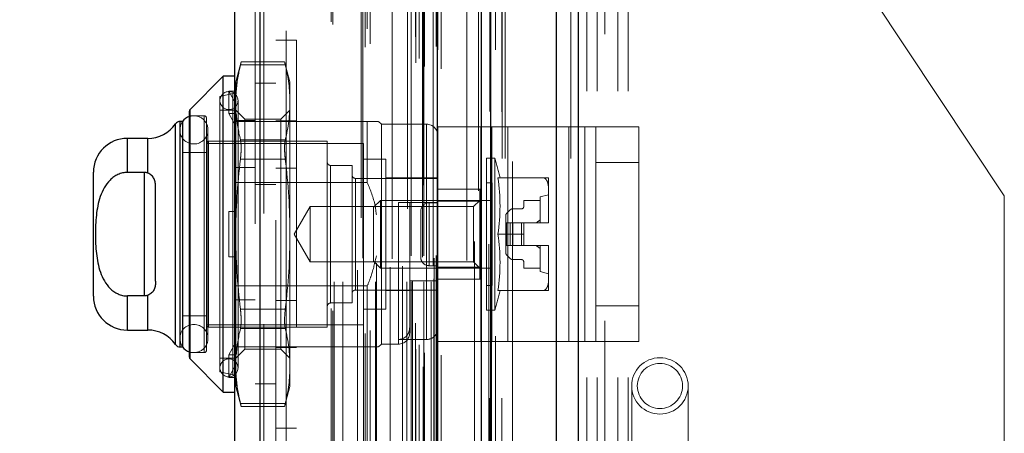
# Model space of a CAD drawing. Header units: inches. Extents: x 0.2 to 10.8, y 0.2 to 8.2.
# Tile 75 of 86: x 5.687 to 6.03, y 4.954 to 5.098. Entities that reach past the tile are written whole.
import ezdxf

# ---------------------------------------------------------------- set-up
doc = ezdxf.new("R2010")
doc.units = ezdxf.units.IN
doc.header["$MEASUREMENT"] = 0
doc.linetypes.add('HIDDEN', pattern=[0.07500000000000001, 0.05, -0.025])
doc.layers.add('DIMENSIONS', color=140, linetype='Continuous')
doc.layers.add('SLD-0', color=179, linetype='Continuous')
doc.styles.add('SLDTEXTSTYLE0', font='TXT', dxfattribs={"width": 0.7})
doc.dimstyles.new('SLDDIMSTYLE0', dxfattribs={"dimtxt": 0.0849609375, "dimasz": 0.13, "dimexe": 0, "dimexo": 0.0625, "dimgap": 0.021240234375, "dimtad": 0, "dimtih": 1, "dimtoh": 1, "dimlfac": 10, "dimrnd": 1e-09, "dimzin": 12, "dimdsep": 46, "dimtxsty": 'SLDTEXTSTYLE0', "dimsah": 1, "dimcen": 0.09, "dimadec": 0, "dimazin": 3, "dimtfac": 1, "dimtofl": 0, "dimtmove": 0, "dimatfit": 3, "dimfxl": 0, "dimfrac": 2, "dimtolj": 1, "dimtzin": 12, "dimarcsym": 0})

# ---------------------------------------------------------------- blocks, each defined once
blk = doc.blocks.new('_D_18')
at = {"layer": 'DIMENSIONS'}
for p, q in [((5.834896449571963, 5.135547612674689), (5.365879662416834, 5.135547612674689)), ((5.490879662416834, 5.135547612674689), (5.490879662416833, 4.433737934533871)), ((5.329305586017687, 4.279686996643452), (5.300775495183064, 4.279686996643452)), ((5.300775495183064, 4.279686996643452), (5.300775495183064, 4.144656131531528)), ((5.652453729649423, 4.279686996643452), (5.680983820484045, 4.279686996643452)), ((5.680983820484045, 4.279686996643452), (5.680983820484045, 4.144656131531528)), ((5.300775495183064, 4.144656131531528), (5.329305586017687, 4.144656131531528)), ((5.680983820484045, 4.144656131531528), (5.652453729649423, 4.144656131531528)), ((5.490879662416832, 3.287147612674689), (5.490879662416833, 4.125636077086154)), ((5.834896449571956, 3.287147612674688), (5.365879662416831, 3.287147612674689))]:
    blk.add_line(p, q, dxfattribs=at)
for points in [[(5.490879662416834, 5.135547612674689), (5.470879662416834, 5.005547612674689), (5.510879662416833, 5.005547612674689)], [(5.490879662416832, 3.287147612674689), (5.510879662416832, 3.417147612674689), (5.470879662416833, 3.417147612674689)]]:
    blk.add_solid(points, dxfattribs=at)
at = {"layer": 'DIMENSIONS', "char_height": 0.08333333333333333, "attachment_point": 1, "style": 'SLDTEXTSTYLE0'}
for s, insert in [('18.48', (5.329305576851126, 4.406129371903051)), ('469.5', (5.329305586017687, 4.252078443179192))]:
    blk.add_mtext(s, dxfattribs=dict(at, insert=insert))
blk = doc.blocks.new('_D_19')
at = {"layer": 'DIMENSIONS'}
for p, q in [((5.798196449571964, 5.273847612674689), (4.896013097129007, 5.273847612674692)), ((5.021013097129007, 5.273847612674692), (5.021013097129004, 4.489293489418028)), ((4.859439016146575, 4.35916230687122), (4.830908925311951, 4.35916230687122)), ((4.830908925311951, 4.35916230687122), (4.830908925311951, 4.224131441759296)), ((5.18258715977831, 4.35916230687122), (5.211117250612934, 4.35916230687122)), ((5.211117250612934, 4.35916230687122), (5.211117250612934, 4.224131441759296)), ((4.830908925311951, 4.224131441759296), (4.859439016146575, 4.224131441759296)), ((5.211117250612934, 4.224131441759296), (5.18258715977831, 4.224131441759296)), ((5.021013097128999, 3.148747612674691), (5.021013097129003, 4.070080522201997)), ((5.798196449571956, 3.148747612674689), (4.896013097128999, 3.148747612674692))]:
    blk.add_line(p, q, dxfattribs=at)
for points in [[(5.021013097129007, 5.273847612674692), (5.001013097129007, 5.143847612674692), (5.041013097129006, 5.143847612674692)], [(5.021013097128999, 3.148747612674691), (5.041013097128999, 3.278747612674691), (5.001013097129, 3.278747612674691)]]:
    blk.add_solid(points, dxfattribs=at)
at = {"layer": 'DIMENSIONS', "char_height": 0.08333333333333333, "attachment_point": 1, "style": 'SLDTEXTSTYLE0'}
for s, insert in [('21.25', (4.859439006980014, 4.485604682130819)), ('539.8', (4.859439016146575, 4.33155375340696)), ('OPENING', (4.758976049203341, 4.177502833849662))]:
    blk.add_mtext(s, dxfattribs=dict(at, insert=insert))

msp = doc.modelspace()

# ---------------------------------------------------------------- linework, layer by layer
at = {"layer": 'SLD-0', "linetype": 'Continuous', "lineweight": 25}
for p, q in [((5.874250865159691, 3.049847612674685), (5.87425086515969, 5.383426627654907)), ((5.881887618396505, 5.384842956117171), (5.881887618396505, 3.049847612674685)), ((5.848196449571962, 3.049847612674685), (5.848196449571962, 5.372347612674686)), ((5.851359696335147, 3.049847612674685), (5.851359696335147, 5.372658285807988)), ((5.83283279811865, 3.081172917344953), (5.83283279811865, 5.341502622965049)), ((5.77100766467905, 3.092074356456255), (5.771007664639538, 5.330601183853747)), ((5.762083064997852, 5.327067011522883), (5.762083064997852, 3.095608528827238)), ((5.758146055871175, 5.078542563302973), (5.746565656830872, 5.066962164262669)), ((5.76208306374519, 5.078542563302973), (5.758146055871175, 5.078542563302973)), ((5.758146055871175, 4.968306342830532), (5.758146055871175, 5.078542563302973)), ((5.746335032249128, 4.980443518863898), (5.746335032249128, 5.066405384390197)), ((5.746565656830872, 4.979886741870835), (5.746565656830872, 5.066962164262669)), ((5.743937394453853, 5.062794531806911), (5.743084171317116, 5.062794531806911)), ((5.743084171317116, 4.984054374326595), (5.743084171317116, 5.062794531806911)), ((5.743972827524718, 4.984054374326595), (5.743972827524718, 5.062794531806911)), ((5.741468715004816, 4.984898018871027), (5.741468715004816, 5.061950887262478)), ((5.731775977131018, 5.056889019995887), (5.72468148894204, 5.056889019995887)), ((5.72468148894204, 5.044988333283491), (5.72468148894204, 5.056889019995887)), ((5.731775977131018, 5.044768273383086), (5.731775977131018, 5.056889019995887)), ((5.712870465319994, 5.001770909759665), (5.712870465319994, 5.045077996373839)), ((5.730587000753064, 5.044988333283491), (5.72468148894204, 5.044988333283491)), ((5.730587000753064, 5.044988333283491), (5.730587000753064, 5.001860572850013)), ((5.734524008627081, 5.006998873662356), (5.734524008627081, 5.039850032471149)), ((5.730587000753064, 5.001860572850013), (5.72468148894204, 5.001860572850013)), ((5.72468148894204, 4.989959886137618), (5.72468148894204, 5.001860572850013)), ((5.731775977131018, 4.989959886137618), (5.731775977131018, 5.002080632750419)), ((5.72468148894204, 4.989959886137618), (5.731775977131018, 4.989959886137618)), ((5.743084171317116, 4.984054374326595), (5.743937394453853, 4.984054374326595)), ((5.746565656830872, 4.979886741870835), (5.758146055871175, 4.968306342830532)), ((5.758146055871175, 4.968306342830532), (5.76208306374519, 4.968306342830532))]:
    msp.add_line(p, q, dxfattribs=at)
at = {"layer": 'SLD-0', "linetype": 'HIDDEN', "lineweight": 18}
for p, q in [((5.874250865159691, 3.049847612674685), (5.874250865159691, 5.383426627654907)), ((5.879342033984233, 3.049847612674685), (5.879342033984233, 5.383426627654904)), ((5.879342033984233, 3.049847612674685), (5.879342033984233, 5.383426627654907)), ((5.881887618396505, 5.384842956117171), (5.881887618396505, 3.049847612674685)), ((5.881887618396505, 3.049847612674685), (5.881887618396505, 5.384842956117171)), ((5.881887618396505, 3.049847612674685), (5.881887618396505, 5.384842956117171)), ((5.851359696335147, 3.049847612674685), (5.851359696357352, 5.372658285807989)), ((5.855396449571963, 3.049847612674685), (5.855396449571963, 5.372347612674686)), ((5.85645086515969, 3.049847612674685), (5.85645086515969, 5.372658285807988)), ((5.85645086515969, 3.049847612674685), (5.85645086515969, 5.372658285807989)), ((5.851054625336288, 3.066208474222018), (5.851054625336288, 5.356467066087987)), ((5.827762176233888, 3.077172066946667), (5.827762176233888, 5.345503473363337)), ((5.827762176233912, 3.077172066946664), (5.827762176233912, 5.345503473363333)), ((5.834083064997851, 3.081172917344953), (5.834083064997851, 5.341502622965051)), ((5.825196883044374, 3.083254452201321), (5.825196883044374, 5.339421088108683)), ((5.826387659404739, 3.084760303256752), (5.826387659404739, 5.33796085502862)), ((5.827660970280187, 5.340590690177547), (5.827660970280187, 3.082084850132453)), ((5.828272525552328, 3.081977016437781), (5.82827252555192, 5.340698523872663)), ((5.847148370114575, 5.338522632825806), (5.847148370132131, 3.084158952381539)), ((5.847148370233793, 5.338520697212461), (5.847148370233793, 3.084169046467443)), ((5.807587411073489, 3.0887308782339), (5.807587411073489, 5.333944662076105)), ((5.832923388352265, 3.087754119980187), (5.832923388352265, 5.334921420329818)), ((5.832955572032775, 3.088005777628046), (5.832955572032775, 5.334669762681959)), ((5.77100766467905, 5.330601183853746), (5.771007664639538, 3.092074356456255)), ((5.772257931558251, 3.092074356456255), (5.772257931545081, 5.330601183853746)), ((5.772257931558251, 5.330601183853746), (5.772257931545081, 3.092074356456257)), ((5.809305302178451, 3.089839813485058), (5.809305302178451, 5.332830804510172)), ((5.822319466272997, 5.332335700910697), (5.822319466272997, 3.090349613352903)), ((5.832381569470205, 3.088910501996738), (5.832381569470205, 5.333765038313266)), ((5.832381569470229, 3.088910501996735), (5.832381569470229, 5.333765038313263)), ((5.806170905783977, 5.329104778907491), (5.806170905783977, 3.093565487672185)), ((5.808288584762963, 3.095093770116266), (5.808288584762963, 5.327581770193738)), ((5.82515966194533, 3.092311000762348), (5.82515966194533, 5.330364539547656)), ((5.769283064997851, 5.327067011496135), (5.769283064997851, 3.095608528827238)), ((5.795748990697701, 3.097533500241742), (5.795748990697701, 5.325142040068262)), ((5.796268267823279, 3.096656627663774), (5.796268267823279, 5.326018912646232)), ((5.843024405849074, 5.32495988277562), (5.843024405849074, 3.097686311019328)), ((5.796748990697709, 3.106794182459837), (5.796748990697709, 5.315881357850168)), ((5.796748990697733, 3.106794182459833), (5.796748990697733, 5.315881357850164)), ((5.799788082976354, 3.106794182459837), (5.799788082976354, 5.315881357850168)), ((5.806775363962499, 5.315084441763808), (5.806775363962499, 3.107591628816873)), ((5.807029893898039, 3.106794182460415), (5.807029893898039, 5.315881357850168)), ((5.811163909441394, 3.106794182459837), (5.811163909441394, 5.315881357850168)), ((5.81701036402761, 5.31479809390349), (5.81701036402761, 3.107873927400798)), ((5.822168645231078, 3.106794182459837), (5.822168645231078, 5.315881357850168)), ((5.823576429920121, 5.315881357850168), (5.823576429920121, 3.106794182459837)), ((5.823576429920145, 3.106794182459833), (5.823576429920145, 5.315881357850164)), ((5.824076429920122, 3.107294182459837), (5.824076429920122, 5.315381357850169)), ((5.827576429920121, 5.315381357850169), (5.827576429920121, 3.107294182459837)), ((5.828076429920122, 3.106794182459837), (5.828076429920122, 5.315881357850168)), ((5.828076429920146, 5.315881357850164), (5.828076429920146, 3.106794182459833)), ((5.83056478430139, 3.106794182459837), (5.83056478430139, 5.315881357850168)), ((5.830564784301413, 3.106794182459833), (5.830564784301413, 5.315881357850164)), ((5.831576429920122, 3.107794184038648), (5.831576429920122, 5.314881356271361)), ((5.831576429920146, 3.107794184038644), (5.831576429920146, 5.314881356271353)), ((5.804957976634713, 3.110833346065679), (5.804957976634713, 5.311842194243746)), ((5.816353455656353, 3.111948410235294), (5.816353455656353, 5.310727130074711)), ((5.816353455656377, 3.11194841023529), (5.816353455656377, 5.310727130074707)), ((5.820619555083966, 3.112243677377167), (5.820619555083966, 5.310430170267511)), ((5.83128306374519, 5.312287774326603), (5.83128306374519, 3.110387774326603)), ((5.811486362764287, 3.113279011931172), (5.811486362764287, 5.309405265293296)), ((5.831660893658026, 3.115090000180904), (5.831660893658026, 5.307585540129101)), ((5.83166089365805, 3.115090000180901), (5.83166089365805, 5.307585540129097)), ((5.832317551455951, 3.116017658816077), (5.832317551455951, 5.306657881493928)), ((5.832317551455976, 3.116017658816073), (5.832317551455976, 5.306657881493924)), ((5.845747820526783, 3.120926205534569), (5.845747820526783, 5.301749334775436)), ((5.850708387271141, 3.119991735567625), (5.850708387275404, 5.3026421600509)), ((5.858996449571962, 3.148747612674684), (5.858996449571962, 5.273847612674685)), ((5.858996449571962, 3.148747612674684), (5.858996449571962, 5.273847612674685)), ((5.858996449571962, 3.148747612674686), (5.858996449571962, 5.273847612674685)), ((5.858996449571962, 3.148747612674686), (5.858996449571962, 5.273847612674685)), ((5.891196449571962, 4.893197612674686), (5.891196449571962, 5.273847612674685)), ((5.77648306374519, 5.228287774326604), (5.77648306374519, 3.194387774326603)), ((5.780083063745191, 3.194387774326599), (5.780083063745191, 5.228287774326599)), ((5.780083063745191, 3.194387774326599), (5.780083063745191, 5.228287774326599)), ((5.780083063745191, 5.228287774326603), (5.780083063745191, 3.194387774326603)), ((5.780083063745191, 5.228287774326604), (5.780083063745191, 3.194387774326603)), ((5.884896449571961, 4.473347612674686), (5.884896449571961, 5.135547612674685)), ((5.884896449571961, 4.473347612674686), (5.884896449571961, 5.135547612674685)), ((5.888496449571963, 4.473347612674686), (5.888496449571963, 5.135547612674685)), ((5.895696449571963, 4.473347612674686), (5.895696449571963, 5.135547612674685)), ((5.899296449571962, 4.473347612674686), (5.899296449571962, 5.135547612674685)), ((5.899296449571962, 4.473347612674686), (5.899296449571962, 5.135547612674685)), ((6.030396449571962, 5.036860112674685), (5.964846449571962, 5.135547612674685)), ((5.783683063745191, 5.091124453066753), (5.776483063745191, 5.091124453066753)), ((5.783683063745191, 5.091124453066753), (5.783683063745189, 4.955724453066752)), ((5.764353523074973, 5.083578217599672), (5.762476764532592, 5.076574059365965)), ((5.779521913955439, 5.083578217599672), (5.764329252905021, 5.083578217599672)), ((5.781374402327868, 5.076574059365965), (5.779497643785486, 5.083578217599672)), ((5.764105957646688, 5.082523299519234), (5.779745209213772, 5.082523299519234)), ((5.764105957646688, 5.082523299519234), (5.779745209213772, 5.082523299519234)), ((5.762476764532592, 5.072882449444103), (5.762476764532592, 5.076574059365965)), ((5.781374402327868, 5.069453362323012), (5.781374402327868, 5.076574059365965)), ((5.760114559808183, 5.065516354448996), (5.760114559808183, 5.073390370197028)), ((5.760114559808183, 5.073390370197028), (5.762632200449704, 5.073390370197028)), ((5.762476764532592, 5.068958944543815), (5.760114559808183, 5.073390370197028)), ((5.762632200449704, 5.073390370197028), (5.762476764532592, 5.072882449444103)), ((5.77648306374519, 5.076137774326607), (5.76928306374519, 5.076137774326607)), ((5.761472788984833, 5.07249666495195), (5.75696495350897, 5.071455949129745)), ((5.75696495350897, 4.975392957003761), (5.75696495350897, 5.071455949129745)), ((5.761472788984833, 4.974352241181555), (5.761472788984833, 5.07231988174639)), ((5.762476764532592, 5.072882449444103), (5.762476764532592, 5.068958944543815)), ((5.763264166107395, 4.976770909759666), (5.763264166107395, 5.070077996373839)), ((5.746565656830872, 5.066962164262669), (5.746565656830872, 4.979886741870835)), ((5.76208306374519, 5.066731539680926), (5.75696495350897, 5.066731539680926)), ((5.762476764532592, 5.068958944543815), (5.762476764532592, 5.065008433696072)), ((5.765673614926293, 5.063534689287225), (5.762476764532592, 5.066731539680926)), ((5.781374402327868, 5.066731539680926), (5.778177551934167, 5.063534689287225)), ((5.781374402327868, 5.023424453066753), (5.781374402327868, 5.069453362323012)), ((5.743084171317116, 5.062794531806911), (5.743084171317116, 4.984054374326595)), ((5.743972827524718, 5.062794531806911), (5.743937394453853, 5.062794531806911)), ((5.751453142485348, 5.064763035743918), (5.746335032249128, 5.064763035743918)), ((5.751453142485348, 4.982085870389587), (5.751453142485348, 5.064763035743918)), ((5.752240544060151, 4.98287327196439), (5.752240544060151, 5.063975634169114)), ((5.760114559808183, 5.065516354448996), (5.762632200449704, 5.065516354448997)), ((5.762476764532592, 5.061084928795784), (5.760114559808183, 5.065516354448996)), ((5.808342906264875, 5.062794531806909), (5.76208306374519, 5.062794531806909)), ((5.769283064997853, 5.063154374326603), (5.762083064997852, 5.063154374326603)), ((5.762632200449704, 5.065516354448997), (5.762476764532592, 5.065008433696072)), ((5.762476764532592, 5.023424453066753), (5.762476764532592, 5.065008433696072)), ((5.765673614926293, 5.058160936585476), (5.765673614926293, 5.063534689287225)), ((5.778177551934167, 5.063534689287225), (5.765673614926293, 5.063534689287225)), ((5.783683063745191, 5.062974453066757), (5.776483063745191, 5.062974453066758)), ((5.778177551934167, 5.058160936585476), (5.778177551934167, 5.063534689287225)), ((5.808342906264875, 5.041466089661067), (5.808342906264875, 5.062794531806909)), ((5.813264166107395, 5.061810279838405), (5.812279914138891, 5.062794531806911)), ((5.741468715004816, 5.061950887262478), (5.741468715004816, 4.984898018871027)), ((5.742953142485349, 5.059841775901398), (5.742953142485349, 4.987007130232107)), ((5.752795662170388, 4.987007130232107), (5.752795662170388, 5.059841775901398)), ((5.813264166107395, 4.9850386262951), (5.813264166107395, 5.061810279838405)), ((5.829012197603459, 5.061810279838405), (5.813264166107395, 5.061810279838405)), ((5.829012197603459, 4.98665556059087), (5.829012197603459, 5.061629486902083)), ((5.832949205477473, 4.98592642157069), (5.832949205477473, 5.06092642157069)), ((5.832949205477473, 5.06092642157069), (5.851701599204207, 5.06092642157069)), ((5.847949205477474, 4.98592642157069), (5.847949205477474, 5.06092642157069)), ((5.851701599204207, 4.98592642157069), (5.851701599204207, 5.06092642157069)), ((5.851701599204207, 5.06092642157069), (5.878573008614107, 5.06092642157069)), ((5.857325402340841, 4.98592642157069), (5.857325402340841, 5.06092642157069)), ((5.878573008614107, 4.98592642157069), (5.878573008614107, 5.06092642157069)), ((5.878573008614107, 5.06092642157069), (5.887949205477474, 5.06092642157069)), ((5.884196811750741, 4.98592642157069), (5.884196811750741, 5.06092642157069)), ((5.887949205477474, 5.06092642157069), (5.902949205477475, 5.06092642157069)), ((5.887949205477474, 5.048426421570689), (5.887949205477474, 5.06092642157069)), ((5.902949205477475, 5.06092642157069), (5.902949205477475, 5.048426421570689)), ((5.72468148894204, 5.056889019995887), (5.72468148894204, 5.044988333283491)), ((5.731775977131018, 5.056889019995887), (5.731775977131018, 5.044768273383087)), ((5.764105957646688, 5.056383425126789), (5.779745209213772, 5.056383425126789)), ((5.764105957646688, 5.056383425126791), (5.779745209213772, 5.056383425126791)), ((5.765673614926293, 4.98331421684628), (5.765673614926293, 5.058160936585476)), ((5.778177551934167, 4.98331421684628), (5.778177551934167, 5.058160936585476)), ((5.80696495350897, 5.055117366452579), (5.752240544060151, 5.055117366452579)), ((5.753027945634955, 4.990944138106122), (5.753027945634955, 5.055904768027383)), ((5.79436652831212, 5.055904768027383), (5.753027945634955, 5.055904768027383)), ((5.79436652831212, 4.990944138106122), (5.79436652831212, 5.055904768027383)), ((5.80696495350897, 4.991731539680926), (5.80696495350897, 5.055117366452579)), ((5.752240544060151, 5.051967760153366), (5.743972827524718, 5.051967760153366)), ((5.764105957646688, 5.049564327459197), (5.779745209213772, 5.049564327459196)), ((5.764105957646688, 5.049564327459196), (5.779745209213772, 5.049564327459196)), ((5.814838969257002, 5.049605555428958), (5.80696495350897, 5.049605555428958)), ((5.814838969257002, 4.997243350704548), (5.814838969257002, 5.049605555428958)), ((5.849878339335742, 4.996849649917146), (5.849878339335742, 5.049999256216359)), ((5.852808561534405, 5.049999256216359), (5.849878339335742, 5.049999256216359)), ((5.852808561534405, 4.996849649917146), (5.852808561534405, 5.049999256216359)), ((5.769283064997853, 5.046704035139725), (5.762083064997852, 5.046704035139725)), ((5.783683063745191, 5.04652411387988), (5.776483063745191, 5.046524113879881)), ((5.795547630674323, 4.999408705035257), (5.795547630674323, 5.047440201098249)), ((5.803027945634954, 5.047440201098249), (5.795547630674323, 5.047440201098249)), ((5.803027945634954, 4.999408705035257), (5.803027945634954, 5.047440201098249)), ((5.887949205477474, 5.048426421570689), (5.902949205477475, 5.048426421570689)), ((5.887949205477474, 4.998426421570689), (5.887949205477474, 5.048426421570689)), ((5.902949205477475, 4.998426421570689), (5.902949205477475, 5.048426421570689)), ((5.730587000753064, 5.044988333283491), (5.730587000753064, 5.001860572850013)), ((5.832949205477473, 5.042912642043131), (5.804209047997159, 5.042912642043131)), ((5.804209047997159, 5.003936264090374), (5.804209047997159, 5.042731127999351)), ((5.832949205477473, 5.043109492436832), (5.814838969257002, 5.043109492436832)), ((5.853875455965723, 5.043109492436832), (5.869639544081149, 5.04310949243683)), ((5.871531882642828, 5.038986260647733), (5.871531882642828, 5.043109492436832)), ((5.808342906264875, 5.041466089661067), (5.76208306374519, 5.041466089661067)), ((5.77648306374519, 5.040787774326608), (5.76928306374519, 5.040787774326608)), ((5.832949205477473, 5.03917642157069), (5.847949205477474, 5.03917642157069)), ((5.847516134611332, 5.039172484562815), (5.832949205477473, 5.039172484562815)), ((5.847516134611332, 5.034904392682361), (5.847516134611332, 5.039172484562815)), ((5.85184684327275, 5.041337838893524), (5.849878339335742, 5.041337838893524)), ((5.85184684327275, 5.005511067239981), (5.85184684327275, 5.041337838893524)), ((5.871531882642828, 5.02754768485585), (5.871531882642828, 5.038986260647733)), ((5.871531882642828, 5.037203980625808), (5.868579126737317, 5.036416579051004)), ((5.868579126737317, 5.027361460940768), (5.868579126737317, 5.036416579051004)), ((6.030396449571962, 4.938172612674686), (6.030396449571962, 5.036860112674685)), ((5.788464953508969, 5.03310358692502), (5.782876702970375, 5.023424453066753)), ((5.788464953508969, 5.013745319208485), (5.788464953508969, 5.03310358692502)), ((5.845384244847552, 5.03310358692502), (5.788464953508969, 5.03310358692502)), ((5.812923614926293, 5.0352354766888), (5.810508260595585, 5.032820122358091)), ((5.810508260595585, 5.014028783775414), (5.810508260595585, 5.032820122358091)), ((5.812923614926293, 5.011613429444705), (5.812923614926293, 5.0352354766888)), ((5.85184684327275, 5.0352354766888), (5.812923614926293, 5.0352354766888)), ((5.829012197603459, 5.034448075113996), (5.819169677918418, 5.034448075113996)), ((5.819169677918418, 5.034448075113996), (5.819169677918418, 4.985213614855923)), ((5.823106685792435, 4.988975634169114), (5.823106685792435, 5.034448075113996)), ((5.829949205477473, 5.034426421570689), (5.829949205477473, 5.01242642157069)), ((5.829949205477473, 5.034426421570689), (5.832949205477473, 5.034426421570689)), ((5.829949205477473, 5.01242642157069), (5.829949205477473, 5.034426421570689)), ((5.847516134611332, 5.034904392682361), (5.832949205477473, 5.034904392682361)), ((5.847516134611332, 5.0352354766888), (5.845384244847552, 5.03310358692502)), ((5.845384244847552, 5.013745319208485), (5.845384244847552, 5.03310358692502)), ((5.847516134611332, 5.011944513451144), (5.847516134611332, 5.034904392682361)), ((5.858193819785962, 5.031936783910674), (5.856917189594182, 5.030660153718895)), ((5.862083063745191, 5.032282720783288), (5.859028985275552, 5.032282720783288)), ((5.862870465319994, 5.0352354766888), (5.862870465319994, 5.033070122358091)), ((5.868579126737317, 5.0352354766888), (5.862870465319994, 5.0352354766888)), ((5.760114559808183, 5.015550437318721), (5.760114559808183, 5.031298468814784)), ((5.760114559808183, 5.031298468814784), (5.762476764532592, 5.031298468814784)), ((5.762632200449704, 5.031298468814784), (5.762476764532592, 5.031298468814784)), ((5.826949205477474, 5.031426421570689), (5.826949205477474, 5.015426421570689)), ((5.856571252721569, 5.029824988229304), (5.856571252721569, 5.027361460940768)), ((5.856571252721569, 5.027361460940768), (5.856571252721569, 5.019487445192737)), ((5.856917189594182, 5.027361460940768), (5.856571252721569, 5.027361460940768)), ((5.858193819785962, 5.027361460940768), (5.856917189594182, 5.027361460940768)), ((5.856917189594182, 5.027361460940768), (5.856917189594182, 5.019487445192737)), ((5.856917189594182, 5.027361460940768), (5.856917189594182, 5.019487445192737)), ((5.859028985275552, 5.027361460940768), (5.858193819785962, 5.027361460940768)), ((5.858193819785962, 5.027361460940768), (5.858193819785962, 5.019487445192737)), ((5.858193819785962, 5.027361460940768), (5.858193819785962, 5.019487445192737)), ((5.859028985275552, 5.027361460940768), (5.859028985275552, 5.019487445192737)), ((5.862083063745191, 5.027361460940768), (5.859028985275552, 5.027361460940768)), ((5.859028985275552, 5.027361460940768), (5.859028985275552, 5.019487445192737)), ((5.862083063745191, 5.027361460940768), (5.862083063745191, 5.019487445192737)), ((5.862870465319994, 5.027361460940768), (5.862083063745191, 5.027361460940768)), ((5.862083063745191, 5.027361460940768), (5.862083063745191, 5.019487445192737)), ((5.862870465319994, 5.027361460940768), (5.871530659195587, 5.027361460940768)), ((5.862870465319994, 5.023424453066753), (5.862870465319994, 5.027361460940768)), ((5.871530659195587, 5.027361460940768), (5.871531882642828, 5.027361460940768)), ((5.871531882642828, 5.027361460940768), (5.871531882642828, 5.02754768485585)), ((5.762476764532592, 4.981840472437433), (5.762476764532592, 5.023424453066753)), ((5.781374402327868, 4.977395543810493), (5.781374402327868, 5.023424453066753)), ((5.782876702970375, 5.023424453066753), (5.788464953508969, 5.013745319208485)), ((5.853875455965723, 5.023424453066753), (5.862870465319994, 5.023424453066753)), ((5.862870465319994, 5.023424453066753), (5.862870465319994, 5.019487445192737)), ((5.856917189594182, 5.019487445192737), (5.856571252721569, 5.019487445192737)), ((5.856571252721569, 5.019487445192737), (5.856571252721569, 5.017023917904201)), ((5.858193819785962, 5.019487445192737), (5.856917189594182, 5.019487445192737)), ((5.859028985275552, 5.019487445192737), (5.858193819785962, 5.019487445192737)), ((5.862083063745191, 5.019487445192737), (5.859028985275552, 5.019487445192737)), ((5.862870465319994, 5.019487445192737), (5.862083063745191, 5.019487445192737)), ((5.862870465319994, 5.019487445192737), (5.871530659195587, 5.019487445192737)), ((5.868579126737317, 5.0104323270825), (5.868579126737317, 5.019487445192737)), ((5.871530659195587, 5.019487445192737), (5.871531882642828, 5.019487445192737)), ((5.871531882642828, 5.019301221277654), (5.871531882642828, 5.019487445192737)), ((5.871531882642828, 5.007862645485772), (5.871531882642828, 5.019301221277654)), ((5.760114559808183, 5.015550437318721), (5.762476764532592, 5.015550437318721)), ((5.762632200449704, 5.015550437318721), (5.762476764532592, 5.015550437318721)), ((5.856917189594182, 5.01618875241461), (5.858193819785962, 5.014912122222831)), ((5.788464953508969, 5.013745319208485), (5.845384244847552, 5.013745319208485)), ((5.810508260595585, 5.014028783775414), (5.812923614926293, 5.011613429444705)), ((5.812923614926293, 5.011613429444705), (5.85184684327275, 5.011613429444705)), ((5.829949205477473, 5.01242642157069), (5.832949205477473, 5.01242642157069)), ((5.847516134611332, 5.011944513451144), (5.832949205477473, 5.011944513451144)), ((5.845384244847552, 5.013745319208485), (5.847516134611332, 5.011613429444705)), ((5.847516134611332, 5.007676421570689), (5.847516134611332, 5.011944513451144)), ((5.859028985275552, 5.014566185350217), (5.862083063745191, 5.014566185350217)), ((5.862870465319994, 5.013778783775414), (5.862870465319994, 5.011613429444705)), ((5.862870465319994, 5.011613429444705), (5.868579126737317, 5.011613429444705)), ((5.868579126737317, 5.0104323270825), (5.871531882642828, 5.009644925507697)), ((5.871531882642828, 5.003739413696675), (5.871531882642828, 5.007862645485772)), ((5.808342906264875, 5.005382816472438), (5.76208306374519, 5.005382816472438)), ((5.808342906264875, 4.984054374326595), (5.808342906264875, 5.005382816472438)), ((5.832949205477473, 5.0071155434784), (5.823106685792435, 5.0071155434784)), ((5.832949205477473, 5.007676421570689), (5.847949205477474, 5.007676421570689)), ((5.849878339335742, 5.005511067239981), (5.85184684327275, 5.005511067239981)), ((5.72468148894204, 5.001860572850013), (5.72468148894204, 4.989959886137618)), ((5.731775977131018, 5.002080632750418), (5.731775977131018, 4.989959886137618)), ((5.804209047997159, 5.003936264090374), (5.832949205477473, 5.003936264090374)), ((5.814838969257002, 5.003739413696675), (5.823106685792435, 5.003739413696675)), ((5.853875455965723, 5.003739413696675), (5.869639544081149, 5.003739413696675)), ((5.769283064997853, 5.000504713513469), (5.762083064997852, 5.000504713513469)), ((5.783683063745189, 5.000324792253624), (5.77648306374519, 5.000324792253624)), ((5.795547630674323, 4.999408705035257), (5.803027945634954, 4.999408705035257)), ((5.887949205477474, 4.998426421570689), (5.902949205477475, 4.998426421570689)), ((5.887949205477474, 4.98592642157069), (5.887949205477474, 4.998426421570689)), ((5.902949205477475, 4.998426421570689), (5.902949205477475, 4.98592642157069)), ((5.743972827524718, 4.994881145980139), (5.752240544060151, 4.994881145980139)), ((5.764105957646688, 4.997284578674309), (5.779745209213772, 4.99728457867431)), ((5.764105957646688, 4.997284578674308), (5.779745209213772, 4.997284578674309)), ((5.80696495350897, 4.997243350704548), (5.814838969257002, 4.997243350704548)), ((5.849878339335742, 4.996849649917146), (5.852808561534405, 4.996849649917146)), ((5.752240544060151, 4.991731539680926), (5.80696495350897, 4.991731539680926)), ((5.753027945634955, 4.990944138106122), (5.79436652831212, 4.990944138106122)), ((5.764105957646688, 4.990465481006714), (5.779745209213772, 4.990465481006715)), ((5.764105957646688, 4.990465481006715), (5.779745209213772, 4.990465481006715)), ((5.743937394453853, 4.984054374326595), (5.743972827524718, 4.984054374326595)), ((5.760114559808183, 4.981332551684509), (5.762476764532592, 4.985763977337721)), ((5.769283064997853, 4.984054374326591), (5.762083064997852, 4.984054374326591)), ((5.808342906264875, 4.984054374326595), (5.769283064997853, 4.984054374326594)), ((5.783683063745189, 4.983874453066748), (5.77648306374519, 4.983874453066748)), ((5.812279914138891, 4.984054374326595), (5.813264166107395, 4.9850386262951)), ((5.813264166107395, 4.9850386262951), (5.819169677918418, 4.9850386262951)), ((5.829012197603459, 4.98665556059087), (5.819169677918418, 4.98665556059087)), ((5.832949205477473, 4.98592642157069), (5.851701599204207, 4.98592642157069)), ((5.851701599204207, 4.98592642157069), (5.878573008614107, 4.98592642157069)), ((5.878573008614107, 4.98592642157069), (5.887949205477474, 4.98592642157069)), ((5.887949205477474, 4.98592642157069), (5.902949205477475, 4.98592642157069)), ((5.746335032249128, 4.982085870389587), (5.751453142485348, 4.982085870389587)), ((5.762632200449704, 4.981332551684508), (5.760114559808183, 4.981332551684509)), ((5.760114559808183, 4.981332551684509), (5.760114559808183, 4.973458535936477)), ((5.762476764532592, 4.980117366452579), (5.765673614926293, 4.98331421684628)), ((5.762632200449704, 4.981332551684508), (5.762476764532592, 4.981840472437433)), ((5.762476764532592, 4.981840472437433), (5.762476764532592, 4.97788996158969)), ((5.765673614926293, 4.98331421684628), (5.778177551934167, 4.98331421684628)), ((5.778177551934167, 4.98331421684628), (5.781374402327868, 4.980117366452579)), ((5.75696495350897, 4.980117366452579), (5.76208306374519, 4.980117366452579)), ((5.760114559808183, 4.973458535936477), (5.762476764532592, 4.97788996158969)), ((5.762476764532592, 4.973966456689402), (5.762476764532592, 4.97788996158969)), ((5.781374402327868, 4.97027484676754), (5.781374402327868, 4.977395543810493)), ((5.75696495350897, 4.975392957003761), (5.761472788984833, 4.974352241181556)), ((5.762632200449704, 4.973458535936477), (5.762476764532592, 4.973966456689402)), ((5.762476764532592, 4.97027484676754), (5.762476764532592, 4.973966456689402)), ((5.762632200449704, 4.973458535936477), (5.760114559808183, 4.973458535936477)), ((5.762476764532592, 4.97027484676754), (5.764353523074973, 4.963270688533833)), ((5.76928306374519, 4.971137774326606), (5.77648306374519, 4.971137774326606)), ((5.779497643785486, 4.963270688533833), (5.781374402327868, 4.97027484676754)), ((5.900498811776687, 4.970457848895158), (5.900498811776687, 4.95077280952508)), ((5.920183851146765, 4.95077280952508), (5.920183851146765, 4.970457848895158)), ((5.764105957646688, 4.964325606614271), (5.779745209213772, 4.964325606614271)), ((5.764105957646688, 4.96432560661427), (5.779745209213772, 4.964325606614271)), ((5.764329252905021, 4.963270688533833), (5.779521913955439, 4.963270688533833)), ((5.77648306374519, 4.955724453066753), (5.783683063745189, 4.955724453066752))]:
    msp.add_line(p, q, dxfattribs=at)
at = {"layer": 'SLD-0', "linetype": 'HIDDEN', "lineweight": 18, "flags": 128}
for points in [[(5.855263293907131, 3.066136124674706), (5.855263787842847, 4.202272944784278), (5.85526329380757, 5.356534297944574)], [(5.852983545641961, 3.087791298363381), (5.852983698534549, 4.193200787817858), (5.852983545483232, 5.334886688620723)], [(5.852983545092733, 3.087804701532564), (5.852983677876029, 4.164999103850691), (5.85298354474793, 5.334857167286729)], [(5.843024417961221, 5.324988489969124), (5.843024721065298, 4.163728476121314), (5.843024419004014, 3.097687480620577)], [(5.843039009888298, 5.314295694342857), (5.843038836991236, 4.220398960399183), (5.843039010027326, 3.108382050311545)], [(5.851578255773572, 3.1063373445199), (5.85157909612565, 4.235135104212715), (5.851578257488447, 5.316337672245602)], [(5.851578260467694, 3.106357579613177), (5.851579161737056, 4.193200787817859), (5.851578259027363, 5.316338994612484)], [(5.743937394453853, 5.062794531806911), (5.743327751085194, 5.061725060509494), (5.742953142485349, 5.059841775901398)], [(5.742953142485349, 4.987007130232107), (5.743327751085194, 4.985123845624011), (5.743937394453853, 4.984054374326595)]]:
    msp.add_lwpolyline(points, dxfattribs=at)
at = {"layer": 'SLD-0', "linetype": 'HIDDEN', "lineweight": 18}
for radius in [0.009842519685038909, 0.007874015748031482]:
    msp.add_circle((5.910341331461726, 4.970457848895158), radius, dxfattribs=at)
for centre, radius, start, end in [((5.760114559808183, 5.070077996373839), 0.003149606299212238, 0, 180), ((5.761295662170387, 5.073263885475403), 0.000787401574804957, 283.0000000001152, 359.9999999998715), ((5.760114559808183, 5.070077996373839), 0.003149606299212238, 180, 0), ((5.747874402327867, 5.059841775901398), 0.004921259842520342, 0, 108.2280527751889), ((5.751453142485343, 5.06397563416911), 0.0007874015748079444, 2.585154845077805e-10, 89.99999999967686), ((5.747874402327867, 5.059841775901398), 0.004921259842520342, 180, 0), ((5.829012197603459, 5.05787327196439), 0.003937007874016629, 0, 90), ((5.753027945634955, 5.055117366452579), 0.0007874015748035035, 90, 180), ((5.764508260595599, 5.023424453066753), 0.0922125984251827, 12.32604560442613, 16.7496602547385), ((5.795547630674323, 5.048621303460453), 0.001181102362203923, 180, 270.0000000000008), ((5.804209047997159, 5.044093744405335), 0.001181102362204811, 179.9999999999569, 270.0000000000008), ((5.7869250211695, 5.033266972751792), 0.06767005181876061, 351.6367379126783, 8.363262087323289), ((5.829949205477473, 5.031426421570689), 0.003000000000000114, 90, 180), ((5.859028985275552, 5.031101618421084), 0.001181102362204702, 90, 135), ((5.862083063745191, 5.033070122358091), 0.0007874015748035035, 270.0000000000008, 0), ((5.857752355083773, 5.029824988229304), 0.001181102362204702, 135, 180), ((5.857584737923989, 5.027546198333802), 0.01394714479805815, 359.2410645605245, 0.00610672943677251), ((5.857584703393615, 5.02754619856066), 0.01394717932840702, 359.241065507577, 0.006105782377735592), ((5.786925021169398, 5.013581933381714), 0.06767005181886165, 351.6367379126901, 8.363262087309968), ((5.857584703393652, 5.019302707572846), 0.0139471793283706, 359.9938942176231, 0.7589344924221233), ((5.857584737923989, 5.019302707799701), 0.01394714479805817, 359.9938932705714, 0.7589354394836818), ((5.829949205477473, 5.015426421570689), 0.002999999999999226, 180, 270.0000000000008), ((5.857752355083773, 5.017023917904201), 0.001181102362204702, 180, 225.0000000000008), ((5.859028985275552, 5.015747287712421), 0.001181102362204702, 225.0000000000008, 270.0000000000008), ((5.862083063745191, 5.013778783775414), 0.0007874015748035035, 0, 90), ((5.804209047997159, 5.00275516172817), 0.001181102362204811, 90, 180.0000000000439), ((5.764508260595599, 5.023424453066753), 0.09221259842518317, 343.2503397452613, 347.6739543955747), ((5.795547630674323, 4.998227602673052), 0.001181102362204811, 90, 180), ((5.747874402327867, 4.987007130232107), 0.004921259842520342, 0, 180), ((5.753027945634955, 4.991731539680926), 0.0007874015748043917, 180, 270.0000000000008), ((5.819169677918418, 4.988975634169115), 0.003937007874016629, 270.0000000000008, 359.9999999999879), ((5.747874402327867, 4.987007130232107), 0.004921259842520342, 251.771947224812, 0), ((5.751453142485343, 4.982873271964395), 0.0007874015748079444, 270.000000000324, 359.9999999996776), ((5.760114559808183, 4.976770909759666), 0.003149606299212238, 0, 180), ((5.760114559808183, 4.976770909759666), 0.003149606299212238, 180, 0), ((5.761295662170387, 4.973585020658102), 0.000787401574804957, 1.292577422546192e-10, 76.99999999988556)]:
    msp.add_arc(centre, radius, start, end, dxfattribs=at)
at = {"layer": 'SLD-0', "linetype": 'Continuous', "lineweight": 25}
for centre, radius, start, end in [((5.747122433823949, 5.066405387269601), 0.000787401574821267, 135.000000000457, 179.9999999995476), ((5.743084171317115, 5.060826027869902), 0.001968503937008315, 89.99999999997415, 145.15009542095), ((5.747874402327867, 5.059841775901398), 0.004921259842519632, 108.2280527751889, 143.1301023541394), ((5.731775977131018, 5.068700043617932), 0.01181102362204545, 270.0000000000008, 325.1500954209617), ((5.72468148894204, 5.045077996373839), 0.01181102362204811, 90, 179.9999999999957), ((5.72468148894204, 5.001770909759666), 0.01181102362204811, 180.0000000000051, 270.0000000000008), ((5.731775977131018, 4.978148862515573), 0.01181102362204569, 34.84990457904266, 90), ((5.743084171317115, 4.986022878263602), 0.001968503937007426, 214.8499045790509, 270.0000000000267), ((5.747874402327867, 4.987007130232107), 0.00492125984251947, 216.8698976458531, 251.771947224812), ((5.747122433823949, 4.980443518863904), 0.000787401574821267, 180.0000000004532, 224.9999999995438)]:
    msp.add_arc(centre, radius, start, end, dxfattribs=at)
at = {"layer": 'SLD-0', "linetype": 'HIDDEN', "lineweight": 18}
for points, knots in [([(5.764329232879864, 5.083474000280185), (5.764335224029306, 5.08349970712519), (5.764355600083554, 5.083587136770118), (5.764237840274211, 5.083081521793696), (5.764123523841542, 5.082597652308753), (5.764105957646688, 5.082523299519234)], [0, 0, 0, 0, 0.2606228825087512, 0.886385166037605, 1, 1, 1, 1]), ([(5.779745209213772, 5.082523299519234), (5.779653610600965, 5.082913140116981), (5.779508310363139, 5.083531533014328), (5.779518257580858, 5.083489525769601), (5.779521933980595, 5.083474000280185)], [0, 0, 0, 0, 0.6304092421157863, 1, 1, 1, 1]), ([(5.812168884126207, 5.062794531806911), (5.812102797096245, 5.062794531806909), (5.811954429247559, 5.062794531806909), (5.810251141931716, 5.062794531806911), (5.808790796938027, 5.062794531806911), (5.808342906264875, 5.062794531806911)], [0, 0, 0, 0, 0.3576770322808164, 0.8029982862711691, 0.9999999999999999, 0.9999999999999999, 0.9999999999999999, 0.9999999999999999]), ([(5.764105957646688, 5.056383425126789), (5.76418756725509, 5.056038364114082), (5.764248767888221, 5.055622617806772), (5.764332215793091, 5.054651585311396), (5.764353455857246, 5.054097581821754), (5.764353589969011, 5.052910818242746), (5.764332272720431, 5.052261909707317), (5.764249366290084, 5.050939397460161), (5.76418757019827, 5.050254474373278), (5.764105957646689, 5.049564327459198)], [0, 0, 0, 0, 0.25, 0.25, 0.5, 0.5, 0.75, 0.75, 1, 1, 1, 1]), ([(5.779745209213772, 5.049564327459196), (5.779663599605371, 5.050254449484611), (5.779602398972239, 5.050931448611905), (5.779518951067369, 5.052259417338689), (5.779497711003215, 5.052904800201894), (5.779497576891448, 5.054092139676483), (5.77951889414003, 5.054649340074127), (5.779601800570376, 5.055617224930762), (5.779663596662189, 5.05603835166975), (5.779745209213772, 5.056383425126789)], [0, 0, 0, 0, 0.25, 0.25, 0.5, 0.5, 0.75, 0.75, 1, 1, 1, 1]), ([(5.871531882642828, 5.038986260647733), (5.871531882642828, 5.039779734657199), (5.871477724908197, 5.040574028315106), (5.87113243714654, 5.041728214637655), (5.870972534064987, 5.042106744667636), (5.870601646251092, 5.042602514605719), (5.870451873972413, 5.042759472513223), (5.870088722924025, 5.04300579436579), (5.869872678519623, 5.043093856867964), (5.869639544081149, 5.04310949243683)], [0, 0, 0, 0, 0.5000000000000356, 0.5000000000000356, 0.7500000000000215, 0.7500000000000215, 0.8750000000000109, 0.8750000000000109, 1, 1, 1, 1]), ([(5.869639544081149, 5.043109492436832), (5.869872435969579, 5.043109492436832), (5.870088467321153, 5.043109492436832), (5.870451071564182, 5.043109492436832), (5.87060015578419, 5.043109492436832), (5.87097502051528, 5.04310949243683), (5.871132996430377, 5.043109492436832), (5.871477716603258, 5.04310949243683), (5.871531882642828, 5.043109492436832), (5.871531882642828, 5.043109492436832)], [0, 0, 0, 0, 0.1250000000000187, 0.1250000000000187, 0.2500000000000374, 0.2500000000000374, 0.500000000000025, 0.500000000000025, 1, 1, 1, 1]), ([(5.808342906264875, 5.041466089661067), (5.809418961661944, 5.0388276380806), (5.810907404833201, 5.035178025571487), (5.811360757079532, 5.031284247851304), (5.811486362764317, 5.030205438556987)], [0, 0, 0, 0, 0.7229401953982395, 0.9999999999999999, 0.9999999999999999, 0.9999999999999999, 0.9999999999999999]), ([(5.829012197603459, 5.034448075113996), (5.829545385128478, 5.034448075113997), (5.830069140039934, 5.034448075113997), (5.831033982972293, 5.034448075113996), (5.831472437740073, 5.034448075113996), (5.832189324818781, 5.034448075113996), (5.832473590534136, 5.034448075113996), (5.83285141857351, 5.034448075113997), (5.832949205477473, 5.034448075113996), (5.832949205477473, 5.034448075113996)], [0, 0, 0, 0, 0.25, 0.25, 0.5, 0.5, 0.75, 0.75, 1, 1, 1, 1]), ([(5.811486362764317, 5.015878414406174), (5.810961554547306, 5.013491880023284), (5.810173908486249, 5.009910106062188), (5.808801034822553, 5.006515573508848), (5.808342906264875, 5.005382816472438)], [0, 0, 0, 0, 0.6662995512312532, 1, 1, 1, 1]), ([(5.869639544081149, 5.003739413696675), (5.869872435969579, 5.003755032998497), (5.870088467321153, 5.003843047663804), (5.870451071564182, 5.00408878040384), (5.87060015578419, 5.004244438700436), (5.87097502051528, 5.004745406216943), (5.871132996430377, 5.005122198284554), (5.871477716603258, 5.006275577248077), (5.871531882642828, 5.007069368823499), (5.871531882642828, 5.007862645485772)], [0, 0, 0, 0, 0.1249999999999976, 0.1249999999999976, 0.2499999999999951, 0.2499999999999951, 0.5000000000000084, 0.5000000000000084, 1, 1, 1, 1]), ([(5.871531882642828, 5.003739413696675), (5.871531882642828, 5.003739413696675), (5.871477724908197, 5.003739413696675), (5.871132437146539, 5.003739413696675), (5.870972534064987, 5.003739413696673), (5.870601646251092, 5.003739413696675), (5.870451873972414, 5.003739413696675), (5.870088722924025, 5.003739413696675), (5.869872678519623, 5.003739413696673), (5.869639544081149, 5.003739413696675)], [0, 0, 0, 0, 0.5000000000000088, 0.5000000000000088, 0.7500000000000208, 0.7500000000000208, 0.8750000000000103, 0.8750000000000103, 1, 1, 1, 1]), ([(5.764105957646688, 4.997284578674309), (5.764187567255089, 4.996594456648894), (5.764248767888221, 4.995917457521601), (5.764332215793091, 4.994589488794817), (5.764353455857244, 4.993944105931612), (5.764353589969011, 4.992756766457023), (5.76433227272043, 4.992199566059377), (5.764249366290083, 4.991231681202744), (5.76418757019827, 4.990810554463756), (5.764105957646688, 4.990465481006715)], [0, 0, 0, 0, 0.25, 0.25, 0.5, 0.5, 0.75, 0.75, 1, 1, 1, 1]), ([(5.779745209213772, 4.990465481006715), (5.779663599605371, 4.990810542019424), (5.779602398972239, 4.991226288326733), (5.77951895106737, 4.99219732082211), (5.779497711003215, 4.992751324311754), (5.779497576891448, 4.99393808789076), (5.77951889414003, 4.99458699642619), (5.779601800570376, 4.995909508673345), (5.779663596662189, 4.996594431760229), (5.779745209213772, 4.997284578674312)], [0, 0, 0, 0, 0.25, 0.25, 0.5, 0.5, 0.75, 0.75, 1, 1, 1, 1]), ([(5.823106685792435, 4.990787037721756), (5.823106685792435, 4.990254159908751), (5.823011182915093, 4.989732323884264), (5.82263125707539, 4.988741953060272), (5.822350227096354, 4.988287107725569), (5.821270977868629, 4.987126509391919), (5.820237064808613, 4.98665556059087), (5.819169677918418, 4.98665556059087)], [0, 0, 0, 0, 0.2499999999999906, 0.2499999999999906, 0.4999999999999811, 0.4999999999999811, 1, 1, 1, 1]), ([(5.832949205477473, 4.990787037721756), (5.832949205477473, 4.990254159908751), (5.832853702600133, 4.989732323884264), (5.832473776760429, 4.988741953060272), (5.832192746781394, 4.988287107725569), (5.83111349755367, 4.987126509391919), (5.830079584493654, 4.98665556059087), (5.829012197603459, 4.98665556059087)], [0, 0, 0, 0, 0.2499999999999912, 0.2499999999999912, 0.4999999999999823, 0.4999999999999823, 1, 1, 1, 1]), ([(5.812168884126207, 4.984054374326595), (5.812102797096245, 4.984054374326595), (5.811954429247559, 4.984054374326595), (5.810251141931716, 4.984054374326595), (5.808790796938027, 4.984054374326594), (5.808342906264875, 4.984054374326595)], [0, 0, 0, 0, 0.3576770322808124, 0.8029982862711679, 1, 1, 1, 1]), ([(5.764105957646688, 4.964325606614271), (5.764197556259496, 4.963935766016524), (5.764342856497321, 4.963317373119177), (5.764332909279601, 4.963359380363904), (5.764329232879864, 4.963374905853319)], [0, 0, 0, 0, 0.630409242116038, 1, 1, 1, 1]), ([(5.779521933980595, 4.96337490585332), (5.779515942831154, 4.963349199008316), (5.779495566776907, 4.963261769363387), (5.779613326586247, 4.96376738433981), (5.779727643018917, 4.964251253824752), (5.779745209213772, 4.964325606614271)], [0, 0, 0, 0, 0.2606228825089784, 0.8863851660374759, 1, 1, 1, 1])]:
    msp.add_open_spline(points, degree=3, knots=knots, dxfattribs=at)
for points in [[(5.762476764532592, 5.069453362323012), (5.762476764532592, 5.073826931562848), (5.763079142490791, 5.078181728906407), (5.764105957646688, 5.082523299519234)], [(5.762632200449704, 5.073390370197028), (5.762872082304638, 5.076444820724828), (5.763388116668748, 5.079488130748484), (5.764105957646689, 5.082523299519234)], [(5.781374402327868, 5.069453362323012), (5.781374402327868, 5.073826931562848), (5.78077202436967, 5.078181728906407), (5.779745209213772, 5.082523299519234)], [(5.779745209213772, 5.056383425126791), (5.78077202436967, 5.060724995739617), (5.781374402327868, 5.065079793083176), (5.781374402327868, 5.069453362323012)], [(5.764105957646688, 5.056383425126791), (5.763388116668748, 5.059418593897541), (5.762872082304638, 5.062461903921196), (5.762632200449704, 5.065516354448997)], [(5.764105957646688, 5.049564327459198), (5.763079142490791, 5.040881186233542), (5.762476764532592, 5.032171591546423), (5.762476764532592, 5.023424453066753)], [(5.781374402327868, 5.023424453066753), (5.781374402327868, 5.032171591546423), (5.78077202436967, 5.040881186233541), (5.779745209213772, 5.049564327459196)], [(5.868579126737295, 5.028386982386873), (5.868109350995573, 5.028050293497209), (5.867642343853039, 5.02770962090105), (5.867181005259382, 5.027361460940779)], [(5.762476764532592, 5.023424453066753), (5.762476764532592, 5.014677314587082), (5.763079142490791, 5.005967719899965), (5.764105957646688, 4.997284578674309)], [(5.779745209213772, 4.997284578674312), (5.78077202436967, 5.005967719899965), (5.781374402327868, 5.014677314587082), (5.781374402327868, 5.023424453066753)], [(5.867181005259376, 5.01948744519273), (5.867642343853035, 5.019139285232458), (5.86810935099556, 5.018798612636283), (5.868579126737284, 5.018461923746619)], [(5.764105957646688, 4.990465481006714), (5.763388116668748, 4.987430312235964), (5.762872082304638, 4.984387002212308), (5.762632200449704, 4.981332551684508)], [(5.781374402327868, 4.977395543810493), (5.781374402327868, 4.981769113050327), (5.78077202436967, 4.986123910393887), (5.779745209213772, 4.990465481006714)], [(5.764105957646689, 4.96432560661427), (5.763079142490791, 4.968667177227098), (5.762476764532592, 4.973021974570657), (5.762476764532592, 4.977395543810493)], [(5.779745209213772, 4.964325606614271), (5.78077202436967, 4.968667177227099), (5.781374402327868, 4.973021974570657), (5.781374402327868, 4.977395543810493)], [(5.762632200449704, 4.973458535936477), (5.762872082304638, 4.970404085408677), (5.763388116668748, 4.967360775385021), (5.764105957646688, 4.964325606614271)]]:
    msp.add_open_spline(points, degree=3, dxfattribs=at)
at = {"layer": 'SLD-0', "linetype": 'Continuous', "lineweight": 25}
for points, knots in [([(5.72468148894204, 5.044988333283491), (5.724111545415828, 5.044988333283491), (5.723553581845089, 5.044924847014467), (5.722459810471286, 5.044680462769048), (5.721918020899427, 5.044496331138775), (5.720890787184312, 5.044026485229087), (5.720405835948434, 5.043742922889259), (5.719486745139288, 5.043089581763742), (5.719052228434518, 5.042717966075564), (5.717860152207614, 5.04152733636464), (5.717189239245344, 5.040612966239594), (5.716067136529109, 5.038658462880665), (5.715621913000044, 5.037633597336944), (5.714891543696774, 5.035518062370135), (5.714606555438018, 5.03442071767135), (5.714162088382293, 5.0322280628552), (5.714000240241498, 5.031127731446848), (5.713635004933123, 5.027818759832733), (5.713544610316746, 5.025602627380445), (5.713547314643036, 5.021158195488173), (5.713641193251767, 5.018919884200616), (5.71414305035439, 5.014484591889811), (5.714556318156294, 5.01226867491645), (5.715659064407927, 5.009125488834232), (5.716111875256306, 5.00809890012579), (5.717239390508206, 5.00616340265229), (5.717906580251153, 5.005264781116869), (5.719508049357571, 5.003686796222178), (5.72040645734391, 5.003039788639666), (5.7219426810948, 5.00234345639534), (5.72247786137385, 5.002163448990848), (5.723561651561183, 5.001923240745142), (5.724115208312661, 5.001860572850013), (5.72468148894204, 5.001860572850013)], [0, 0, 0, 0, 0.03125000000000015, 0.03125000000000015, 0.06250000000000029, 0.06250000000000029, 0.09375000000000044, 0.09375000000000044, 0.1250000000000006, 0.1250000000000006, 0.1875000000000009, 0.1875000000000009, 0.2500000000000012, 0.2500000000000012, 0.3125000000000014, 0.3125000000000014, 0.3750000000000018, 0.3750000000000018, 0.5000000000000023, 0.5000000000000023, 0.6250000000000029, 0.6250000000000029, 0.7500000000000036, 0.7500000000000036, 0.8125000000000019, 0.8125000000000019, 0.8750000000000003, 0.8750000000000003, 0.9374999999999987, 0.9374999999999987, 0.9687499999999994, 0.9687499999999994, 1, 1, 1, 1]), ([(5.734524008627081, 5.039850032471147), (5.734524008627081, 5.040371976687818), (5.734492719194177, 5.0408776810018), (5.73433472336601, 5.041851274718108), (5.734206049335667, 5.042324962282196), (5.733802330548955, 5.043196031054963), (5.733522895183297, 5.043598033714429), (5.73278259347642, 5.044278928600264), (5.732316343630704, 5.044561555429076), (5.731775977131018, 5.044768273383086)], [0, 0, 0, 0, 0.25, 0.25, 0.5, 0.5, 0.75, 0.75, 1, 1, 1, 1]), ([(5.734524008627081, 5.006998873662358), (5.734524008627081, 5.006476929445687), (5.734492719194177, 5.005971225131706), (5.73433472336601, 5.004997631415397), (5.734206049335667, 5.004523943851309), (5.733802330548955, 5.003652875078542), (5.733522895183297, 5.003250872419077), (5.73278259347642, 5.002569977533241), (5.732316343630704, 5.002287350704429), (5.731775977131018, 5.002080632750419)], [0, 0, 0, 0, 0.25, 0.25, 0.5, 0.5, 0.75, 0.75, 1, 1, 1, 1])]:
    msp.add_open_spline(points, degree=3, knots=knots, dxfattribs=at)
for points in [[(5.731775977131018, 5.044768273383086), (5.731405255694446, 5.044910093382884), (5.731001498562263, 5.044988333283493), (5.730587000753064, 5.044988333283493)], [(5.731775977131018, 5.002080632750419), (5.731405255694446, 5.001938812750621), (5.731001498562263, 5.001860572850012), (5.730587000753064, 5.001860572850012)]]:
    msp.add_open_spline(points, degree=3, dxfattribs=at)

# ---------------------------------------------------------------- dimensions: what is measured, and where the dimension line sits
at = {"layer": 'DIMENSIONS'}
dim = msp.add_linear_dim(base=(5.021013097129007, 5.273847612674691), p1=(5.848196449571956, 3.148747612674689), p2=(5.848196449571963, 5.273847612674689), angle=90.0000000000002, text='<>\\POPENING', dimstyle='SLDDIMSTYLE0', dxfattribs=at)
dim.commit()
dim.dimension.update_dxf_attribs({"geometry": '_D_19', "text_midpoint": (5.021013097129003, 4.279687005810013), "dimtype": 160})
dim = msp.add_linear_dim(base=(5.490879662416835, 5.135547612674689), p1=(5.884896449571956, 3.287147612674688), p2=(5.884896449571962, 5.135547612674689), angle=90.0000000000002, dimstyle='SLDDIMSTYLE0', dxfattribs=at)
dim.commit()
dim.dimension.update_dxf_attribs({"geometry": '_D_18', "text_midpoint": (5.490879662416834, 4.279687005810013), "dimtype": 160})

doc.saveas('drawing.dxf')
